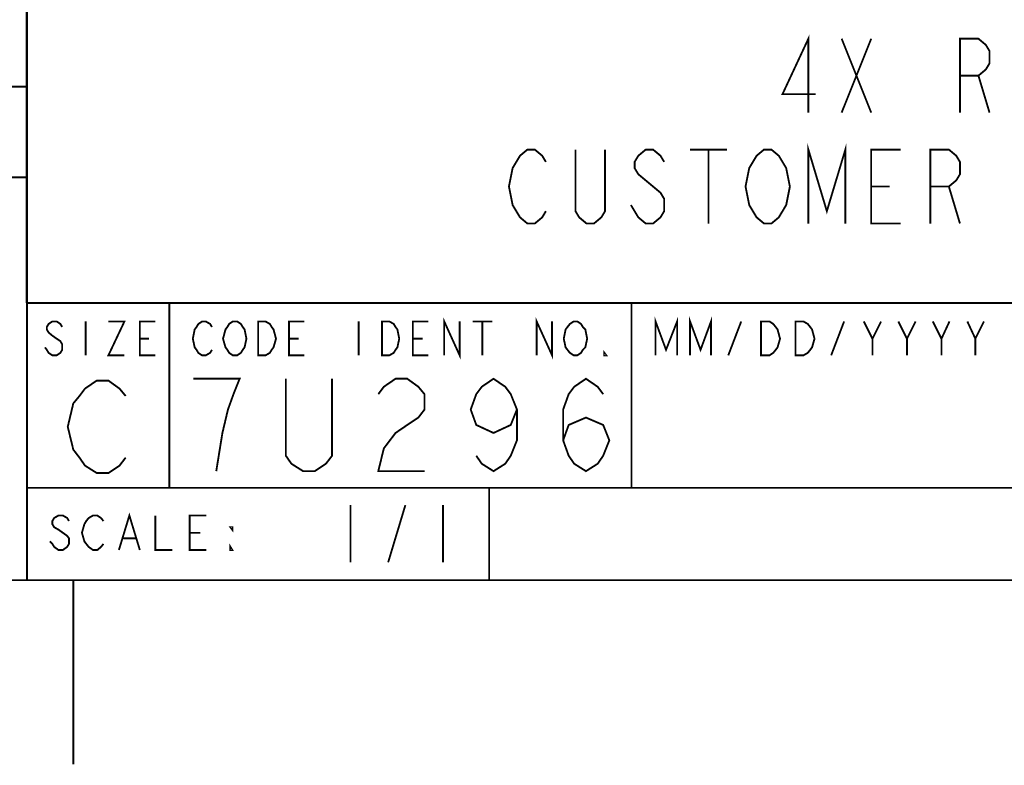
# Model space of a CAD drawing. Extents: x -11 to 11, y -8.5 to 8.5.
# Tile 5 of 10: x 5.4 to 8, y -8.5 to -6.5. Entities that reach past the tile are written whole.
import ezdxf

# ---------------------------------------------------------------- set-up
doc = ezdxf.new("R2010")
doc.units = 0
doc.header["$MEASUREMENT"] = 0
doc.layers.add('LAYER_1', color=7, linetype='Continuous')

msp = doc.modelspace()

# ---------------------------------------------------------------- linework, layer by layer
at = {"layer": 'LAYER_1', "const_width": 0.005}
for points in [[(-10.5, 7.99917), (-10.5, -8.00083), (10.5, -8.00083)], [(5.37333, -5.54083), (5.37333, -7.25083)], [(5.375, -5.54083), (5.375, -8.00083)], [(7.48834, -6.73583), (7.48834, -6.53583), (7.41834, -6.68583), (7.50833, -6.68583)], [(7.57833, -6.53583), (7.65832, -6.73583)], [(7.57833, -6.73583), (7.65832, -6.53583)], [(7.89833, -6.73583), (7.89833, -6.53583), (7.94832, -6.53583), (7.96833, -6.5525), (7.97833, -6.56917), (7.97833, -6.60249), (7.96833, -6.61916), (7.94832, -6.63583), (7.89833, -6.63583)], [(7.94832, -6.63583), (7.97833, -6.73583)], [(2.61, -6.66583), (5.375, -6.66583)], [(6.77833, -7.0025), (6.76832, -7.01916), (6.74833, -7.03583), (6.72833, -7.03583), (6.70833, -7.01916), (6.69832, -7.0025), (6.68833, -6.98583), (6.67833, -6.93583), (6.68833, -6.88583), (6.69832, -6.86916), (6.70833, -6.85249), (6.72833, -6.83584), (6.74833, -6.83584), (6.76832, -6.85249), (6.77833, -6.86916)], [(6.93833, -6.83584), (6.93833, -7.0025), (6.92833, -7.01916), (6.90832, -7.03583), (6.88833, -7.03583), (6.86833, -7.01916), (6.85833, -7.0025), (6.85833, -6.83584)], [(7.09833, -6.86916), (7.08832, -6.85249), (7.06833, -6.83584), (7.04833, -6.83584), (7.02833, -6.85249), (7.01832, -6.86916), (7.01832, -6.88583), (7.02833, -6.9025), (7.04833, -6.91917), (7.06833, -6.93583), (7.08832, -6.95249), (7.09833, -6.96916), (7.09833, -7.0025), (7.08832, -7.01916), (7.06833, -7.03583), (7.04833, -7.03583), (7.02833, -7.01916), (7.01832, -7.0025), (7.00833, -6.98583)], [(7.16834, -6.83584), (7.26832, -6.83584)], [(7.21833, -6.83584), (7.21833, -7.03583)], [(7.48834, -7.03583), (7.48834, -6.83584), (7.53833, -7.0025), (7.58832, -6.83584), (7.58832, -7.03583)], [(7.73834, -7.03583), (7.65832, -7.03583), (7.65832, -6.83584), (7.73834, -6.83584)], [(7.81833, -7.03583), (7.81833, -6.83584), (7.86833, -6.83584), (7.88833, -6.85249), (7.89833, -6.86916), (7.89833, -6.9025), (7.88833, -6.91917), (7.86833, -6.93583), (7.81833, -6.93583)], [(5.375, -6.91083), (2.61, -6.91083)], [(7.65832, -6.93583), (7.70833, -6.93583)], [(7.86833, -6.93583), (7.89833, -7.03583)], [(5.37333, -7.25083), (10.5033, -7.25083)], [(5.76, -7.75083), (5.76, -7.25083)], [(7.01, -7.25083), (10.5, -7.25083)], [(7.01, -7.25083), (7.01, -7.75083)], [(6.50334, -7.3925), (6.50334, -7.30083), (6.545, -7.3925), (6.545, -7.30083)], [(6.75334, -7.3925), (6.75334, -7.30083), (6.795, -7.3925), (6.795, -7.30083)], [(7.07499, -7.3925), (7.07499, -7.30083), (7.10333, -7.3775), (7.13333, -7.30083), (7.13333, -7.3925)], [(7.16834, -7.3925), (7.16834, -7.30083), (7.19667, -7.3775), (7.22499, -7.30083), (7.22499, -7.3925)], [(5.47, -7.31583), (5.46499, -7.3075), (5.455, -7.30083), (5.44333, -7.30083), (5.43332, -7.3075), (5.42833, -7.31583), (5.42833, -7.3225), (5.43332, -7.33083), (5.44333, -7.33917), (5.455, -7.3475), (5.46499, -7.35416), (5.47, -7.3625), (5.47, -7.3775), (5.46499, -7.38583), (5.455, -7.3925), (5.44333, -7.3925), (5.43332, -7.38583), (5.42833, -7.3775), (5.42333, -7.37083)], [(5.53332, -7.30083), (5.53332, -7.3925)], [(5.595, -7.30083), (5.63833, -7.30083), (5.595, -7.3925), (5.63833, -7.3925)], [(5.72167, -7.3925), (5.68, -7.3925), (5.68, -7.30083), (5.72167, -7.30083)], [(5.875, -7.3775), (5.87, -7.38583), (5.85833, -7.3925), (5.84833, -7.3925), (5.83832, -7.38583), (5.83333, -7.3775), (5.82833, -7.37083), (5.82332, -7.3475), (5.82833, -7.3225), (5.83333, -7.31583), (5.83832, -7.3075), (5.84833, -7.30083), (5.85833, -7.30083), (5.87, -7.3075), (5.875, -7.31583)], [(6.125, -7.3925), (6.08333, -7.3925), (6.08333, -7.30083), (6.125, -7.30083)], [(6.27166, -7.30083), (6.27166, -7.3925)], [(6.46, -7.3925), (6.41834, -7.3925), (6.41834, -7.30083), (6.46, -7.30083)], [(6.58, -7.30083), (6.63333, -7.30083)], [(6.60666, -7.30083), (6.60666, -7.3925)], [(7.27166, -7.3925), (7.30667, -7.30083)], [(7.54999, -7.3925), (7.585, -7.30083)], [(7.63833, -7.30083), (7.66166, -7.3475), (7.66166, -7.3925)], [(7.66166, -7.3475), (7.68499, -7.30083)], [(7.73166, -7.30083), (7.75499, -7.3475), (7.75499, -7.3925)], [(7.75499, -7.3475), (7.77833, -7.30083)], [(7.82499, -7.30083), (7.84833, -7.3475), (7.84833, -7.3925)], [(7.84833, -7.3475), (7.87, -7.30083)], [(7.91834, -7.30083), (7.94, -7.3475), (7.94, -7.3925)], [(7.94, -7.3475), (7.96332, -7.30083)], [(5.68, -7.3475), (5.705, -7.3475)], [(6.08333, -7.3475), (6.11, -7.3475)], [(6.41834, -7.3475), (6.445, -7.3475)], [(5.88667, -7.70583), (5.90333, -7.60249), (5.91834, -7.53916), (5.93332, -7.4975), (5.94999, -7.45583), (5.82499, -7.45583)], [(6.19999, -7.45583), (6.19999, -7.66416), (6.18332, -7.68583), (6.15333, -7.70583), (6.12166, -7.70583), (6.08999, -7.68583), (6.07499, -7.66416), (6.07499, -7.45583)], [(6.32499, -7.4975), (6.33999, -7.47749), (6.37166, -7.45583), (6.40333, -7.45583), (6.43332, -7.47749), (6.44999, -7.4975), (6.44999, -7.53916), (6.43332, -7.56083), (6.40333, -7.58083), (6.37166, -7.60249), (6.33999, -7.64416), (6.32499, -7.70583), (6.44999, -7.70583)], [(6.69999, -7.53916), (6.68332, -7.58083), (6.63667, -7.60249), (6.58999, -7.58083), (6.57499, -7.53916), (6.58999, -7.4975), (6.60499, -7.47749), (6.63667, -7.45583), (6.66834, -7.47749), (6.68332, -7.4975), (6.69999, -7.53916), (6.69999, -7.6225), (6.68332, -7.66416), (6.66834, -7.68583), (6.63667, -7.70583), (6.60499, -7.68583), (6.58999, -7.66416)], [(6.82499, -7.6225), (6.83999, -7.58083), (6.88667, -7.56083), (6.93332, -7.58083), (6.94999, -7.6225), (6.93332, -7.66416), (6.91834, -7.68583), (6.88667, -7.70583), (6.85499, -7.68583), (6.83999, -7.66416), (6.82499, -7.6225), (6.82499, -7.53916), (6.83999, -7.4975), (6.85499, -7.47749), (6.88667, -7.45583), (6.91834, -7.47749), (6.93332, -7.4975)], [(5.64166, -7.66917), (5.625, -7.69083), (5.595, -7.71084), (5.56333, -7.71084), (5.53166, -7.69083), (5.51666, -7.66917), (5.5, -7.6475), (5.485, -7.58584), (5.5, -7.5225), (5.51666, -7.5025), (5.53166, -7.4825), (5.56333, -7.46084), (5.595, -7.46084), (5.625, -7.4825), (5.64166, -7.5025)], [(6.625, -7.75083), (5.375, -7.75083)], [(5.375, -7.75083), (5.375, -8.00083)], [(5.375, -7.75083), (10.5, -7.75083)], [(6.625, -8.00083), (6.625, -7.75083)], [(7.01, -7.75083), (10.5, -7.75083)], [(6.25, -7.79751), (6.25, -7.95249)], [(6.35166, -7.95249), (6.39833, -7.79751)], [(6.5, -7.79751), (6.5, -7.95249)], [(5.48834, -7.84083), (5.48333, -7.8325), (5.47167, -7.82583), (5.46, -7.82583), (5.44832, -7.8325), (5.44333, -7.84083), (5.44333, -7.84917), (5.44832, -7.8575), (5.46, -7.86417), (5.47167, -7.8725), (5.48333, -7.88084), (5.48834, -7.8875), (5.48834, -7.9025), (5.48333, -7.91083), (5.47167, -7.91917), (5.46, -7.91917), (5.44832, -7.91083), (5.44333, -7.9025), (5.43666, -7.89583)], [(5.58167, -7.9025), (5.57499, -7.91083), (5.565, -7.91917), (5.55333, -7.91917), (5.54167, -7.91083), (5.53499, -7.9025), (5.53, -7.89583), (5.52333, -7.8725), (5.53, -7.84917), (5.53499, -7.84083), (5.54167, -7.8325), (5.55333, -7.82583), (5.565, -7.82583), (5.57499, -7.8325), (5.58167, -7.84083)], [(5.62333, -7.91917), (5.65167, -7.82583), (5.68, -7.91917)], [(5.72167, -7.82583), (5.72167, -7.91917), (5.76832, -7.91917)], [(5.86, -7.91917), (5.815, -7.91917), (5.815, -7.82583), (5.86, -7.82583)], [(5.815, -7.8725), (5.84333, -7.8725)], [(5.635, -7.8875), (5.66834, -7.8875)], [(5.375, -8.00083), (6.625, -8.00083)], [(5.5, -8.49917), (5.5, -8.00083)]]:
    msp.add_lwpolyline(points, dxfattribs=at)
for points in [[(7.41834, -7.0025), (7.40832, -7.01916), (7.38833, -7.03583), (7.36833, -7.03583), (7.34833, -7.01916), (7.33832, -7.0025), (7.32833, -6.98583), (7.31833, -6.93583), (7.32833, -6.88583), (7.33832, -6.86916), (7.34833, -6.85249), (7.36833, -6.83584), (7.38833, -6.83584), (7.40832, -6.85249), (7.41834, -6.86916), (7.42833, -6.88583), (7.43833, -6.93583), (7.42833, -6.98583)], [(5.95833, -7.3775), (5.95333, -7.38583), (5.94333, -7.3925), (5.93167, -7.3925), (5.92166, -7.38583), (5.91667, -7.3775), (5.91166, -7.37083), (5.905, -7.3475), (5.91166, -7.3225), (5.91667, -7.31583), (5.92166, -7.3075), (5.93167, -7.30083), (5.94333, -7.30083), (5.95333, -7.3075), (5.95833, -7.31583), (5.96332, -7.3225), (5.96833, -7.3475), (5.96332, -7.37083)], [(6, -7.30083), (6.01999, -7.30083), (6.03166, -7.3075), (6.03666, -7.31583), (6.04167, -7.3225), (6.04833, -7.3475), (6.04167, -7.37083), (6.03666, -7.3775), (6.03166, -7.38583), (6.01999, -7.3925), (6, -7.3925)], [(6.335, -7.30083), (6.35499, -7.30083), (6.36666, -7.3075), (6.37166, -7.31583), (6.37667, -7.3225), (6.38166, -7.3475), (6.37667, -7.37083), (6.37166, -7.3775), (6.36666, -7.38583), (6.35499, -7.3925), (6.335, -7.3925)], [(6.87834, -7.3775), (6.87333, -7.38583), (6.86334, -7.3925), (6.85333, -7.3925), (6.84333, -7.38583), (6.83667, -7.3775), (6.83167, -7.37083), (6.82666, -7.3475), (6.83167, -7.3225), (6.83667, -7.31583), (6.84333, -7.3075), (6.85333, -7.30083), (6.86334, -7.30083), (6.87333, -7.3075), (6.87834, -7.31583), (6.885, -7.3225), (6.89, -7.3475), (6.885, -7.37083)], [(7.36, -7.30083), (7.38333, -7.30083), (7.39332, -7.3075), (7.4, -7.31583), (7.405, -7.3225), (7.41166, -7.3475), (7.405, -7.37083), (7.4, -7.3775), (7.39332, -7.38583), (7.38333, -7.3925), (7.36, -7.3925)], [(7.45333, -7.30083), (7.47499, -7.30083), (7.48667, -7.3075), (7.49333, -7.31583), (7.49833, -7.3225), (7.50499, -7.3475), (7.49833, -7.37083), (7.49333, -7.3775), (7.48667, -7.38583), (7.47499, -7.3925), (7.45333, -7.3925)], [(6.94166, -7.3925), (6.93666, -7.3925), (6.93666, -7.38583)], [(5.93, -7.8575), (5.93, -7.86417), (5.92499, -7.8575)], [(5.93, -7.91917), (5.92499, -7.91917), (5.92499, -7.91083)]]:
    msp.add_lwpolyline(points, close=True, dxfattribs=at)

doc.saveas('drawing.dxf')
